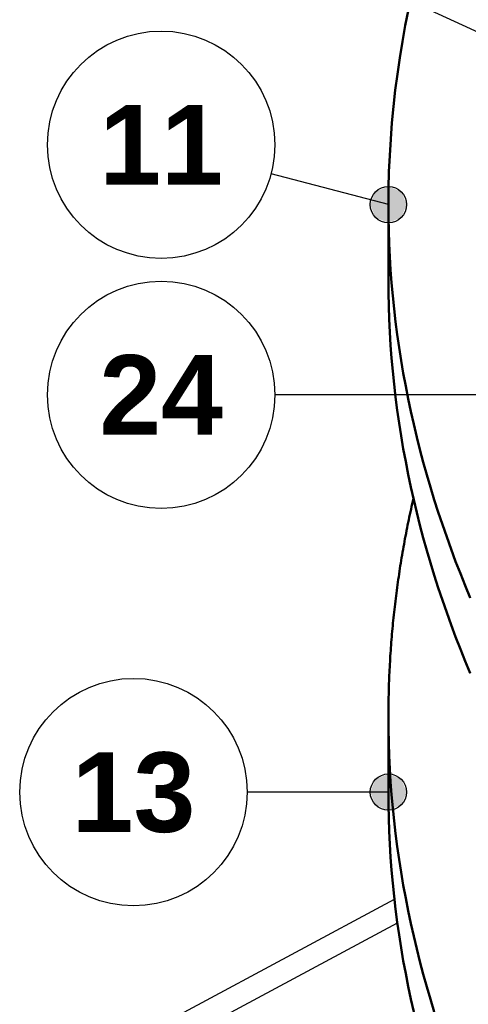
# Model space of a CAD drawing. Header units: millimetres. Extents: x 0 to 841, y 0 to 594.
# Tile 4 of 36: x 173 to 193, y 352 to 396. Entities that reach past the tile are written whole.
import ezdxf
from ezdxf.enums import TextEntityAlignment as Align

# ---------------------------------------------------------------- set-up
doc = ezdxf.new("R2010")
doc.units = ezdxf.units.MM
for name, color, linetype, lineweight in [('ACH', 7, 'CONTINUOUS', 13), ('COTA', 7, 'CONTINUOUS', 25), ('FINA', 7, 'CONTINUOUS', 25), ('TXT', 7, 'CONTINUOUS', 25), ('VIS', 7, 'CONTINUOUS', 50)]:
    doc.layers.add(name, color=color, linetype=linetype, lineweight=lineweight)
doc.styles.add('STDB', font='LiberationSans-Bold.ttf')

msp = doc.modelspace()

# ---------------------------------------------------------------- hatches: boundary and pattern name
at = {"layer": 'ACH'}
h = msp.add_hatch(color=7, dxfattribs=at)
h.dxf.hatch_style = 1
h.paths.add_polyline_path([(190.459, 387.592), (190.225, 388.158), (189.659, 388.392), (189.094, 388.158), (188.859, 387.592), (189.094, 387.026), (189.659, 386.792), (190.225, 387.026)])
h = msp.add_hatch(color=7, dxfattribs=at)
h.dxf.hatch_style = 1
h.paths.add_polyline_path([(190.459, 361.754), (190.225, 362.32), (189.659, 362.554), (189.094, 362.32), (188.859, 361.754), (189.094, 361.188), (189.659, 360.954), (190.225, 361.188)])

# ---------------------------------------------------------------- linework, layer by layer
at = {"layer": 'COTA'}
for p, q in [((210.077, 387.592), (184.992, 399.135)), ((189.659, 387.592), (184.494, 388.952)), ((326.75, 379.225), (184.659, 379.225)), ((189.659, 361.754), (183.443, 361.754))]:
    msp.add_line(p, q, dxfattribs=at)
for centre in [(189.659, 387.592), (189.659, 361.754)]:
    msp.add_circle(centre, 0.8, dxfattribs=at)
at = {"layer": 'FINA'}
for points in [[(190.538, 396.175), (190.399, 395.468), (190.272, 394.76), (190.156, 394.049), (190.052, 393.336), (189.96, 392.622), (189.881, 391.906), (189.813, 391.189), (189.758, 390.471), (189.715, 389.752), (189.684, 389.032), (189.665, 388.312), (189.659, 387.592)], [(189.659, 387.592), (189.663, 387.018), (189.675, 386.445), (189.694, 385.872), (189.722, 385.299), (189.757, 384.727), (189.8, 384.155), (189.85, 383.584), (189.909, 383.013), (189.975, 382.444), (190.048, 381.875), (190.13, 381.307), (190.219, 380.741), (190.315, 380.176), (190.419, 379.612), (190.53, 379.049), (190.648, 378.488), (190.774, 377.929), (190.907, 377.371), (191.047, 376.815), (191.194, 376.261), (191.349, 375.708), (191.51, 375.158), (191.678, 374.61), (191.852, 374.063), (192.034, 373.519), (192.222, 372.978), (192.416, 372.438), (192.617, 371.901), (192.825, 371.367), (193.038, 370.834), (193.258, 370.305)], [(189.659, 387.592), (189.659, 384.27)], [(189.659, 384.27), (189.663, 383.696), (189.675, 383.123), (189.694, 382.55), (189.722, 381.977), (189.757, 381.405), (189.8, 380.833), (189.85, 380.262), (189.909, 379.691), (189.975, 379.122), (190.048, 378.553), (190.13, 377.985), (190.219, 377.419), (190.315, 376.854), (190.419, 376.29), (190.53, 375.727), (190.648, 375.166), (190.774, 374.607), (190.907, 374.049), (191.047, 373.493), (191.194, 372.939), (191.349, 372.386), (191.51, 371.836), (191.678, 371.288), (191.852, 370.741), (192.034, 370.197), (192.222, 369.656), (192.416, 369.116), (192.617, 368.579), (192.825, 368.045), (193.038, 367.512), (193.258, 366.983)], [(190.759, 374.673), (190.732, 374.555), (190.705, 374.437), (190.679, 374.319), (190.653, 374.201), (190.627, 374.082), (190.602, 373.964), (190.577, 373.846), (190.552, 373.727), (190.528, 373.609), (190.504, 373.49), (190.48, 373.371), (190.457, 373.253), (190.434, 373.134), (190.411, 373.015), (190.388, 372.896), (190.366, 372.777), (190.345, 372.658), (190.323, 372.539), (190.302, 372.42), (190.281, 372.301), (190.261, 372.181), (190.241, 372.062), (190.221, 371.943), (190.202, 371.823), (190.183, 371.704), (190.164, 371.584), (190.145, 371.465), (190.127, 371.345), (190.11, 371.225), (190.092, 371.105), (190.075, 370.986), (190.058, 370.866), (190.042, 370.746), (190.026, 370.626), (190.01, 370.506), (189.995, 370.386), (189.98, 370.266), (189.965, 370.146), (189.951, 370.026), (189.937, 369.905), (189.923, 369.785), (189.91, 369.665), (189.897, 369.545), (189.884, 369.424), (189.872, 369.304), (189.86, 369.184), (189.848, 369.063), (189.837, 368.943), (189.826, 368.822), (189.816, 368.702), (189.805, 368.581), (189.796, 368.46), (189.786, 368.34), (189.777, 368.219), (189.768, 368.098), (189.759, 367.978), (189.751, 367.857), (189.743, 367.736), (189.736, 367.615), (189.729, 367.495), (189.722, 367.374), (189.716, 367.253), (189.71, 367.132), (189.704, 367.011), (189.698, 366.89), (189.693, 366.769), (189.689, 366.649), (189.684, 366.528), (189.68, 366.407), (189.677, 366.286), (189.673, 366.165), (189.67, 366.044), (189.668, 365.923), (189.665, 365.802), (189.664, 365.681), (189.662, 365.56), (189.661, 365.439), (189.66, 365.318), (189.659, 365.197), (189.659, 365.076)], [(189.659, 365.076), (189.663, 364.502), (189.675, 363.929), (189.694, 363.356), (189.722, 362.783), (189.757, 362.211), (189.8, 361.639), (189.85, 361.068), (189.909, 360.497), (189.975, 359.928), (190.048, 359.359), (190.13, 358.791), (190.219, 358.225), (190.315, 357.66), (190.419, 357.096), (190.53, 356.533), (190.648, 355.972), (190.774, 355.413), (190.907, 354.855), (191.047, 354.299), (191.194, 353.745), (191.349, 353.192), (191.51, 352.642), (191.678, 352.094)], [(189.659, 365.076), (189.659, 361.754)], [(189.659, 361.754), (189.663, 361.18), (189.675, 360.607), (189.694, 360.034), (189.722, 359.461), (189.757, 358.889), (189.8, 358.317), (189.85, 357.746), (189.909, 357.175), (189.975, 356.606), (190.048, 356.037), (190.13, 355.469), (190.219, 354.903), (190.315, 354.338), (190.419, 353.774), (190.53, 353.211), (190.648, 352.65), (190.774, 352.091)], [(135.528, 327.844), (189.923, 357.048)], [(135.528, 326.736), (190.052, 356.01)]]:
    msp.add_lwpolyline(points, dxfattribs=at)
for centre in [(179.659, 390.225), (179.659, 379.225), (178.443, 361.754)]:
    msp.add_circle(centre, 5, dxfattribs=at)
at = {"layer": 'VIS'}
for points in [[(190.538, 396.175), (190.399, 395.468), (190.272, 394.76), (190.156, 394.049), (190.052, 393.336), (189.96, 392.622), (189.881, 391.906), (189.813, 391.189), (189.758, 390.471), (189.715, 389.752), (189.684, 389.032), (189.665, 388.312), (189.659, 387.592)], [(189.659, 387.592), (189.663, 387.018), (189.675, 386.445), (189.694, 385.872), (189.722, 385.299), (189.757, 384.727), (189.8, 384.155), (189.85, 383.584), (189.909, 383.013), (189.975, 382.444), (190.048, 381.875), (190.13, 381.307), (190.219, 380.741), (190.315, 380.176), (190.419, 379.612), (190.53, 379.049), (190.648, 378.488), (190.774, 377.929), (190.907, 377.371), (191.047, 376.815), (191.194, 376.261), (191.349, 375.708), (191.51, 375.158), (191.678, 374.61), (191.852, 374.063), (192.034, 373.519), (192.222, 372.978), (192.416, 372.438), (192.617, 371.901), (192.825, 371.367), (193.038, 370.834), (193.258, 370.305)], [(189.659, 387.592), (189.659, 384.27)], [(189.659, 384.27), (189.663, 383.696), (189.675, 383.123), (189.694, 382.55), (189.722, 381.977), (189.757, 381.405), (189.8, 380.833), (189.85, 380.262), (189.909, 379.691), (189.975, 379.122), (190.048, 378.553), (190.13, 377.985), (190.219, 377.419), (190.315, 376.854), (190.419, 376.29), (190.53, 375.727), (190.648, 375.166), (190.774, 374.607), (190.907, 374.049), (191.047, 373.493), (191.194, 372.939), (191.349, 372.386), (191.51, 371.836), (191.678, 371.288), (191.852, 370.741), (192.034, 370.197), (192.222, 369.656), (192.416, 369.116), (192.617, 368.579), (192.825, 368.045), (193.038, 367.512), (193.258, 366.983)], [(190.759, 374.673), (190.732, 374.555), (190.705, 374.437), (190.679, 374.319), (190.653, 374.201), (190.627, 374.082), (190.602, 373.964), (190.577, 373.846), (190.552, 373.727), (190.528, 373.609), (190.504, 373.49), (190.48, 373.371), (190.457, 373.253), (190.434, 373.134), (190.411, 373.015), (190.388, 372.896), (190.366, 372.777), (190.345, 372.658), (190.323, 372.539), (190.302, 372.42), (190.281, 372.301), (190.261, 372.181), (190.241, 372.062), (190.221, 371.943), (190.202, 371.823), (190.183, 371.704), (190.164, 371.584), (190.145, 371.465), (190.127, 371.345), (190.11, 371.225), (190.092, 371.105), (190.075, 370.986), (190.058, 370.866), (190.042, 370.746), (190.026, 370.626), (190.01, 370.506), (189.995, 370.386), (189.98, 370.266), (189.965, 370.146), (189.951, 370.026), (189.937, 369.905), (189.923, 369.785), (189.91, 369.665), (189.897, 369.545), (189.884, 369.424), (189.872, 369.304), (189.86, 369.184), (189.848, 369.063), (189.837, 368.943), (189.826, 368.822), (189.816, 368.702), (189.805, 368.581), (189.796, 368.46), (189.786, 368.34), (189.777, 368.219), (189.768, 368.098), (189.759, 367.978), (189.751, 367.857), (189.743, 367.736), (189.736, 367.615), (189.729, 367.495), (189.722, 367.374), (189.716, 367.253), (189.71, 367.132), (189.704, 367.011), (189.698, 366.89), (189.693, 366.769), (189.689, 366.649), (189.684, 366.528), (189.68, 366.407), (189.677, 366.286), (189.673, 366.165), (189.67, 366.044), (189.668, 365.923), (189.665, 365.802), (189.664, 365.681), (189.662, 365.56), (189.661, 365.439), (189.66, 365.318), (189.659, 365.197), (189.659, 365.076)], [(189.659, 365.076), (189.663, 364.502), (189.675, 363.929), (189.694, 363.356), (189.722, 362.783), (189.757, 362.211), (189.8, 361.639), (189.85, 361.068), (189.909, 360.497), (189.975, 359.928), (190.048, 359.359), (190.13, 358.791), (190.219, 358.225), (190.315, 357.66), (190.419, 357.096), (190.53, 356.533), (190.648, 355.972), (190.774, 355.413), (190.907, 354.855), (191.047, 354.299), (191.194, 353.745), (191.349, 353.192), (191.51, 352.642), (191.678, 352.094)], [(189.659, 365.076), (189.659, 361.754)], [(189.659, 361.754), (189.663, 361.18), (189.675, 360.607), (189.694, 360.034), (189.722, 359.461), (189.757, 358.889), (189.8, 358.317), (189.85, 357.746), (189.909, 357.175), (189.975, 356.606), (190.048, 356.037), (190.13, 355.469), (190.219, 354.903), (190.315, 354.338), (190.419, 353.774), (190.53, 353.211), (190.648, 352.65), (190.774, 352.091)]]:
    msp.add_lwpolyline(points, dxfattribs=at)

# ---------------------------------------------------------------- texts
at = {"layer": 'TXT', "style": 'STDB'}
for s, p in [('11', (179.659, 390.225)), ('24', (179.659, 379.225)), ('13', (178.443, 361.754))]:
    msp.add_text(s, height=3.5, dxfattribs=at).set_placement(p, align=Align.MIDDLE_CENTER)

doc.saveas('drawing.dxf')
